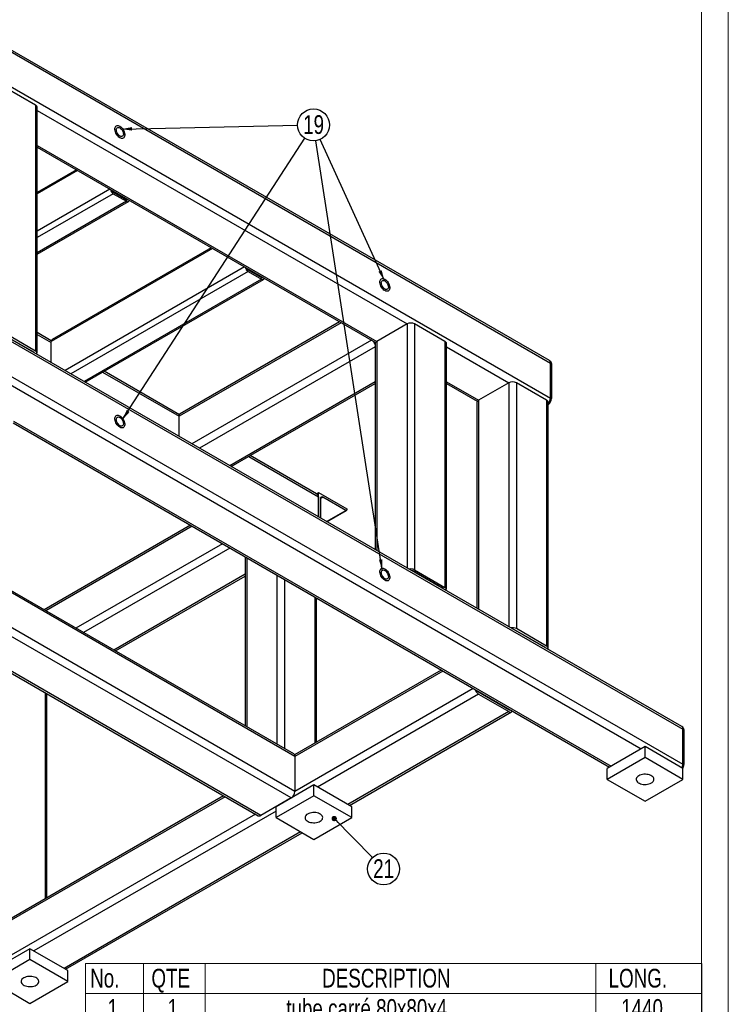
# Model space of a CAD drawing. Header units: millimetres. Extents: x 0 to 841, y 0 to 594.
# Tile 11 of 13: x 709 to 841, y 198 to 382. Entities that reach past the tile are written whole.
import ezdxf

# ---------------------------------------------------------------- set-up
doc = ezdxf.new("R2010")
doc.units = ezdxf.units.MM
doc.layers.add('NOTES', color=6, linetype='Continuous')
doc.layers.add('TRAIT-FORT', color=4, linetype='Continuous', lineweight=25)
doc.styles.add('SLDTEXTSTYLE0', font='TXT', dxfattribs={"width": 0.75})
doc.dimstyles.new('SLDDIMSTYLE6', dxfattribs={"dimtxt": 0.18, "dimasz": 1, "dimexe": 0, "dimexo": 0.0625, "dimgap": 0, "dimtad": 0, "dimtih": 1, "dimtoh": 1, "dimdec": 0, "dimrnd": 1e-09, "dimzin": 0, "dimdsep": 46, "dimtxsty": 'Standard', "dimblk1": 'DOT', "dimblk2": 'DOT', "dimsah": 1, "dimcen": 0.09, "dimadec": 0, "dimazin": 0, "dimtfac": 1, "dimtdec": 0, "dimtofl": 0, "dimtmove": 0, "dimatfit": 3, "dimldrblk": 'DOT', "dimfxl": 1, "dimfrac": 2, "dimtolj": 1, "dimtzin": 0, "dimarcsym": 0})
doc.dimstyles.new('SLDDIMSTYLE7', dxfattribs={"dimtxt": 0.18, "dimasz": 2, "dimexe": 0, "dimexo": 0.0625, "dimgap": 0, "dimtad": 0, "dimtih": 1, "dimtoh": 1, "dimdec": 0, "dimrnd": 1e-09, "dimzin": 0, "dimdsep": 46, "dimtxsty": 'Standard', "dimsah": 1, "dimcen": 0.09, "dimadec": 0, "dimazin": 0, "dimtfac": 2, "dimtdec": 0, "dimtofl": 0, "dimtmove": 0, "dimatfit": 3, "dimfxl": 1, "dimfrac": 2, "dimtolj": 1, "dimtzin": 0, "dimarcsym": 0})

# ---------------------------------------------------------------- blocks, each defined once
blk = doc.blocks.new('SW_TABLEANNOTATION_0')
at = {"color": 0, "linetype": 'Continuous', "lineweight": 18}
for p, q in [((0, 0), (0, -130.47)), ((115.11, 0), (0, 0)), ((10.8, 0), (10.8, -5.65)), ((22.36, 0), (22.36, -5.65)), ((95.3, 0), (95.3, -5.65)), ((115.11, -130.47), (115.11, 0)), ((0, -5.65), (115.11, -5.65)), ((10.8, -5.65), (10.8, -130.47)), ((22.36, -5.65), (22.36, -130.47)), ((95.3, -5.65), (95.3, -130.47)), ((0, -11.31), (115.11, -11.31)), ((0, -16.96), (115.11, -16.96)), ((0, -22.61), (115.11, -22.61)), ((0, -28.26), (115.11, -28.26)), ((0, -33.92), (115.11, -33.92)), ((0, -39.57), (115.11, -39.57)), ((0, -45.22), (115.11, -45.22)), ((0, -50.87), (115.11, -50.87)), ((0, -56.53), (115.11, -56.53)), ((0, -62.18), (115.11, -62.18)), ((0, -67.83), (115.11, -67.83)), ((0, -73.48), (115.11, -73.48)), ((0, -80.01), (115.11, -80.01)), ((0, -86.54), (115.11, -86.54)), ((0, -93.06), (115.11, -93.06)), ((0, -99.59), (115.11, -99.59)), ((0, -105.24), (115.11, -105.24)), ((0, -111.76), (115.11, -111.76)), ((0, -118.29), (115.11, -118.29)), ((0, -124.82), (115.11, -124.82)), ((0, -130.47), (115.11, -130.47))]:
    blk.add_line(p, q, dxfattribs=at)
at = {"color": 0, "linetype": 'Continuous', "lineweight": 18, "char_height": 3.5, "attachment_point": 1, "style": 'SLDTEXTSTYLE0'}
for s, insert in [('No.', (0.85, -1.01)), ('QTE', (12.3, -1.01)), ('DESCRIPTION', (44.19, -1.01)), ('LONG.', (97.7, -1.01)), ('1', (4.11, -6.67)), ('1', (15.29, -6.67)), ('tube carré 80x80x4', (37.49, -6.67)), ('1440', (100.04, -6.67)), ('2', (4.11, -12.32)), ('1', (15.29, -12.32)), ('tube carré 80x80x4', (37.49, -12.32)), ('1200', (100.04, -12.32)), ('3', (4.11, -17.97)), ('1', (15.29, -17.97)), ('tube carré 80x80x4', (37.49, -17.97)), ('1160', (100.04, -17.97)), ('4', (4.11, -23.62)), ('1', (15.29, -23.62)), ('tube carré 80x80x4', (37.49, -23.62)), ('1160', (100.04, -23.62)), ('5', (4.11, -29.28)), ('1', (15.29, -29.28)), ('tube carré 80x80x4', (37.49, -29.28)), ('1160', (100.04, -29.28)), ('6', (4.11, -34.93)), ('1', (15.29, -34.93)), ('tube carré 80x80x4', (37.49, -34.93)), ('1140', (100.04, -34.93)), ('tube carré 80x80x4', (37.49, -40.58)), ('7', (4.11, -40.58)), ('1', (15.29, -40.58)), ('1080', (100.04, -40.58)), ('tube carré 80x80x4', (37.49, -46.24)), ('8', (4.11, -46.24)), ('1', (15.29, -46.24)), ('1060', (100.04, -46.24)), ('tube carré 80x80x4', (37.49, -51.89)), ('9', (4.11, -51.89)), ('1', (15.29, -51.89)), ('1000', (100.04, -51.89)), ('tube carré 80x80x4', (37.49, -57.54)), ('10', (2.81, -57.54)), ('1', (15.29, -57.54)), ('710', (101.33, -57.54)), ('tube carré 80x80x4', (37.49, -63.19)), ('11', (2.81, -63.19)), ('7', (15.29, -63.19)), ('450', (101.33, -63.19)), ('12', (2.81, -68.85)), ('1', (15.29, -68.85)), ('tube carré 80x80x4', (37.49, -68.85)), ('410', (101.33, -68.85)), ('13', (2.81, -74.5)), ('2', (15.29, -74.5)), ('Tube rectangulaire 80X40X3', (27.43, -74.5)), ('550', (101.33, -74.5)), ('Tube rectangulaire 80X40X3', (27.43, -81.02)), ('14', (2.81, -81.02)), ('2', (15.29, -81.02)), ('410', (101.33, -81.02)), ('15', (2.81, -87.55)), ('1', (15.29, -87.55)), ('Cornière ailes égales 60X60X4', (25.31, -87.55)), ('710', (101.33, -87.55)), ('Cornière ailes égales 60X60X4', (25.31, -94.07)), ('16', (2.81, -94.07)), ('1', (15.29, -94.07)), ('1160', (100.04, -94.07)), ('17', (2.81, -100.6)), ('2', (15.29, -100.6)), ('Bouchon 80x80x2', (39.31, -100.6)), ('18', (2.81, -106.25)), ('1', (15.29, -106.25)), ('Platine 90x90 Ep:5', (38.82, -106.25)), ('19', (2.81, -112.78)), ('4', (15.29, -112.78)), ('Tube 15x21 Lg:80', (39.84, -112.78)), ('20', (2.81, -119.3)), ('4', (15.29, -119.3)), ('Douille D:22 Lg:80 M10 Détail A', (24.12, -119.3)), ('21', (2.81, -125.83)), ('6', (15.29, -125.83)), ('Platine 80x80x30 M36 Détail C', (25.41, -125.83))]:
    blk.add_mtext(s, dxfattribs=dict(at, insert=insert))
blk = doc.blocks.new('SW_NOTE_24')
at = {"layer": 'NOTES', "color": 0}
blk.add_circle((2.09, -2.13), 2.98, dxfattribs=at)
at = {"layer": 'NOTES', "color": 0, "insert": (2.1, -0.31), "char_height": 3.5, "attachment_point": 2, "style": 'SLDTEXTSTYLE0'}
blk.add_mtext('21', dxfattribs=at)
blk = doc.blocks.new('_Dot')
at = {"color": 0, "linetype": 'ByBlock', "lineweight": -2}
blk.add_line((-0.5, 0), (-1, 0), dxfattribs=at)
at = {"color": 0, "linetype": 'ByBlock', "const_width": 0.5}
blk.add_lwpolyline([(-0.25, 0, 1), (0.25, 0, 1)], format="xyb", close=True, dxfattribs=at)
blk = doc.blocks.new('SW_NOTE_25')
at = {"layer": 'NOTES', "color": 0}
blk.add_circle((2.98, 0.06), 2.98, dxfattribs=at)
at = {"layer": 'NOTES', "color": 0, "insert": (2.99, 1.88), "char_height": 3.5, "attachment_point": 2, "style": 'SLDTEXTSTYLE0'}
blk.add_mtext('19', dxfattribs=at)

msp = doc.modelspace()

# ---------------------------------------------------------------- linework, layer by layer
at = {"lineweight": 18}
for p, q in [((841, 594), (841, 0)), ((836, 589), (836, 5))]:
    msp.add_line(p, q, dxfattribs=at)
at = {"layer": 'TRAIT-FORT', "lineweight": 25}
for p, q in [((807.568, 318.422), (705.245, 377.492)), ((705.245, 377.154), (807.775, 317.964)), ((705.245, 370.621), (807.775, 311.432)), ((711.609, 366.131), (705.952, 369.396)), ((711.609, 366.131), (711.609, 320.2)), ((711.902, 319.792), (711.902, 365.723)), ((711.902, 365.145), (780.994, 325.259)), ((711.902, 358.614), (775.337, 321.994)), ((711.902, 358.276), (775.107, 321.788)), ((719.227, 354.047), (711.902, 349.818)), ((719.447, 353.92), (711.902, 349.565)), ((725.458, 350.45), (711.902, 342.624)), ((726.104, 349.599), (711.902, 341.399)), ((726.104, 349.905), (728.579, 348.476)), ((726.104, 349.599), (728.579, 348.17)), ((728.579, 348.17), (711.902, 338.542)), ((711.902, 338.288), (728.954, 348.133)), ((728.728, 348.562), (728.579, 348.476)), ((744.637, 339.378), (714.526, 321.995)), ((744.418, 339.505), (714.681, 322.338)), ((750.649, 335.908), (717.11, 316.546)), ((751.295, 335.056), (718.171, 315.934)), ((751.295, 335.362), (753.77, 333.934)), ((751.295, 335.056), (753.77, 333.628)), ((753.77, 333.628), (720.646, 314.505)), ((720.865, 314.378), (754.145, 333.59)), ((753.919, 334.02), (753.77, 333.934)), ((768.386, 325.668), (738.598, 308.472)), ((768.679, 325.499), (738.39, 308.014)), ((780.994, 325.259), (775.337, 321.994)), ((780.994, 325.259), (780.994, 279.667)), ((782.408, 325.259), (782.408, 279.329)), ((788.065, 321.994), (782.408, 325.259)), ((832.317, 250.039), (705.245, 323.396)), ((705.245, 323.058), (832.524, 249.581)), ((711.255, 319.996), (705.598, 323.262)), ((711.609, 320.2), (705.952, 323.466)), ((714.538, 322.122), (711.902, 323.644)), ((711.902, 323.306), (714.526, 321.791)), ((714.526, 318.038), (714.526, 321.995)), ((774.337, 322.233), (740.798, 302.871)), ((775.337, 321.994), (775.337, 282.933)), ((788.065, 321.994), (788.065, 276.063)), ((775.044, 321.008), (742.212, 302.055)), ((775.044, 321.586), (775.044, 283.102)), ((788.358, 275.655), (788.358, 321.586)), ((788.358, 321.008), (799.997, 314.289)), ((711.255, 319.996), (711.255, 319.926)), ((807.745, 318.32), (807.568, 318.422)), ((705.245, 316.525), (832.524, 243.049)), ((738.454, 308.316), (724.408, 316.424)), ((807.775, 311.432), (807.775, 317.964)), ((807.775, 317.964), (807.952, 317.862)), ((807.952, 317.862), (807.952, 311.33)), ((705.245, 314.892), (824.746, 245.906)), ((724.115, 316.255), (738.39, 308.014)), ((775.044, 314.477), (747.869, 298.789)), ((748.162, 298.62), (775.044, 314.139)), ((788.358, 314.477), (794.34, 311.023)), ((788.358, 314.139), (794.111, 310.818)), ((799.997, 314.289), (794.34, 311.023)), ((799.997, 314.289), (799.997, 268.697)), ((801.411, 314.289), (801.411, 268.358)), ((807.068, 311.023), (801.411, 314.289)), ((794.34, 311.023), (794.34, 271.962)), ((807.068, 311.023), (807.068, 265.093)), ((807.775, 311.432), (807.952, 311.33)), ((794.047, 310.615), (794.047, 272.131)), ((807.361, 264.685), (807.361, 310.615)), ((738.39, 304.261), (738.39, 308.014)), ((707.427, 306.763), (818.796, 242.471)), ((707.455, 307.086), (819.089, 242.64)), ((751.412, 300.497), (764.465, 292.961)), ((764.051, 293.539), (751.705, 300.666)), ((764.051, 293.539), (764.465, 293.778)), ((764.465, 289.209), (764.465, 293.778)), ((764.465, 293.778), (769.768, 290.716)), ((764.465, 292.961), (764.465, 289.209)), ((764.819, 292.655), (765.261, 292.91)), ((764.819, 292.655), (764.819, 289.005)), ((769.547, 290.436), (765.261, 292.91)), ((760.046, 244.478), (677.608, 292.069)), ((759.838, 244.936), (677.901, 292.238)), ((769.768, 290.716), (769.768, 290.563)), ((760.046, 237.946), (671.95, 288.802)), ((765.944, 288.355), (769.547, 290.436)), ((766.035, 288.302), (769.704, 290.42)), ((759.338, 236.721), (671.657, 287.339)), ((740.536, 287.65), (713.192, 271.865)), ((740.829, 287.481), (713.485, 271.695)), ((666.768, 283.291), (753.182, 233.406)), ((753.682, 233.456), (667.061, 283.461)), ((746.487, 284.215), (719.143, 268.429)), ((747.901, 283.398), (720.557, 267.613)), ((750.737, 281.761), (750.737, 250.19)), ((751.03, 281.592), (751.03, 250.021)), ((750.737, 278.504), (726.214, 264.347)), ((726.507, 264.178), (750.737, 278.166)), ((756.687, 278.326), (756.687, 246.756)), ((787.711, 275.859), (782.054, 279.125)), ((782.054, 279.125), (782.054, 279.055)), ((782.408, 279.329), (788.065, 276.063)), ((758.101, 277.51), (758.101, 245.939)), ((763.758, 274.244), (763.758, 246.96)), ((764.051, 247.129), (764.051, 274.075)), ((787.711, 275.859), (787.711, 275.789)), ((806.715, 264.889), (801.058, 268.154)), ((801.058, 268.154), (801.058, 268.084)), ((807.068, 265.093), (801.411, 268.358)), ((806.715, 264.889), (806.715, 264.819)), ((787.389, 260.602), (759.982, 244.78)), ((787.682, 260.433), (760.046, 244.478)), ((713.377, 256.385), (713.377, 217.875)), ((713.669, 218.044), (713.669, 256.216)), ((793.34, 257.167), (760.046, 237.946)), ((794.34, 256.111), (764.288, 238.762)), ((794.4, 256.555), (794.339, 256.52)), ((794.34, 256.519), (799.997, 253.254)), ((794.34, 256.111), (799.997, 252.845)), ((799.997, 252.845), (769.945, 235.497)), ((770.238, 235.328), (800.497, 252.796)), ((800.058, 253.289), (799.997, 253.254)), ((832.494, 249.937), (832.317, 250.039)), ((832.524, 243.049), (832.524, 249.581)), ((832.524, 249.581), (832.701, 249.479)), ((832.701, 249.479), (832.701, 242.947)), ((825.453, 246.314), (818.382, 242.232)), ((825.453, 244.273), (825.453, 246.314)), ((832.524, 242.232), (825.453, 246.314)), ((760.046, 244.478), (760.046, 237.946)), ((825.453, 244.273), (818.382, 240.191)), ((832.524, 240.191), (825.453, 244.273)), ((832.524, 243.049), (832.701, 242.947)), ((818.382, 240.191), (818.382, 242.232)), ((832.524, 240.191), (832.524, 242.232)), ((763.581, 239.171), (756.51, 235.089)), ((763.581, 237.129), (763.581, 239.171)), ((770.652, 235.089), (763.581, 239.171)), ((818.382, 240.191), (825.453, 236.109)), ((825.453, 236.109), (832.524, 240.191)), ((746.731, 237.13), (707.013, 214.201)), ((747.024, 236.961), (707.013, 213.863)), ((759.338, 236.721), (753.682, 233.456)), ((763.581, 237.129), (756.51, 233.047)), ((770.652, 233.047), (763.581, 237.129)), ((752.682, 233.695), (707.013, 207.331)), ((756.51, 234.272), (711.255, 208.147)), ((756.51, 233.047), (756.51, 235.089)), ((770.652, 233.047), (770.652, 235.089)), ((756.51, 233.047), (763.581, 228.965)), ((763.581, 228.965), (770.652, 233.047)), ((761.106, 230.394), (716.912, 204.881)), ((717.205, 204.712), (761.399, 230.225)), ((710.548, 208.555), (703.477, 204.473)), ((710.548, 206.514), (710.548, 208.555)), ((717.619, 204.473), (710.548, 208.555)), ((710.548, 206.514), (703.477, 202.432)), ((717.619, 202.432), (710.548, 206.514)), ((717.619, 202.432), (717.619, 204.473)), ((703.477, 202.432), (710.548, 198.35)), ((710.548, 198.35), (717.619, 202.432))]:
    msp.add_line(p, q, dxfattribs=at)
at = {"layer": 'TRAIT-FORT', "lineweight": 25, "flags": 128}
for points in [[(727.342, 362.203), (727.512, 362.086), (727.677, 361.937), (727.83, 361.76), (727.967, 361.562), (728.083, 361.349), (728.173, 361.129), (728.235, 360.909), (728.266, 360.696), (728.266, 360.499), (728.235, 360.322), (728.173, 360.174), (728.083, 360.058), (727.967, 359.978), (727.83, 359.938), (727.677, 359.938), (727.512, 359.979), (727.342, 360.059), (727.171, 360.176), (727.007, 360.325), (726.853, 360.502), (726.717, 360.7), (726.601, 360.913), (726.511, 361.133), (726.449, 361.353), (726.418, 361.566), (726.418, 361.763), (726.449, 361.94), (726.511, 362.088), (726.601, 362.204), (726.717, 362.284), (726.853, 362.324), (727.007, 362.324), (727.171, 362.283), (727.342, 362.203)], [(727.342, 362.203), (727.512, 362.086), (727.677, 361.937), (727.83, 361.76), (727.967, 361.562), (728.083, 361.349), (728.173, 361.129), (728.235, 360.909), (728.266, 360.696), (728.266, 360.499), (728.235, 360.322), (728.173, 360.174), (728.083, 360.058), (727.967, 359.978), (727.83, 359.938), (727.677, 359.938), (727.512, 359.979), (727.342, 360.059), (727.171, 360.176), (727.007, 360.325), (726.853, 360.502), (726.717, 360.7), (726.601, 360.913), (726.511, 361.133), (726.449, 361.353), (726.418, 361.566), (726.418, 361.763), (726.449, 361.94), (726.511, 362.088), (726.601, 362.204), (726.717, 362.284), (726.853, 362.324), (727.007, 362.324), (727.171, 362.283), (727.342, 362.203)], [(727.342, 361.896), (727.484, 361.796), (727.62, 361.665), (727.743, 361.509), (727.847, 361.335), (727.928, 361.151), (727.981, 360.967), (728.004, 360.79), (727.996, 360.629), (727.958, 360.492), (727.891, 360.385), (727.798, 360.312), (727.684, 360.278), (727.554, 360.283), (727.414, 360.329), (727.27, 360.411), (727.13, 360.528), (727, 360.672), (726.886, 360.838), (726.793, 361.018), (726.726, 361.203), (726.688, 361.385), (726.68, 361.555), (726.703, 361.705), (726.756, 361.828), (726.837, 361.918), (726.941, 361.972), (727.064, 361.986), (727.199, 361.961), (727.342, 361.896)], [(728.579, 348.17), (728.683, 348.122), (728.782, 348.099), (728.874, 348.103), (728.954, 348.133), (729.02, 348.187), (729.069, 348.265), (729.097, 348.349)], [(753.77, 333.628), (753.873, 333.58), (753.973, 333.557), (754.065, 333.561), (754.145, 333.59), (754.211, 333.645), (754.26, 333.723), (754.287, 333.807)], [(776.839, 333.628), (777.01, 333.512), (777.175, 333.362), (777.328, 333.186), (777.465, 332.988), (777.58, 332.775), (777.67, 332.555), (777.732, 332.335), (777.763, 332.122), (777.763, 331.924), (777.732, 331.748), (777.67, 331.599), (777.58, 331.483), (777.465, 331.404), (777.328, 331.363), (777.175, 331.364), (777.01, 331.405), (776.839, 331.485), (776.669, 331.602), (776.504, 331.751), (776.351, 331.928), (776.214, 332.126), (776.099, 332.338), (776.009, 332.559), (775.947, 332.779), (775.915, 332.991), (775.915, 333.189), (775.947, 333.365), (776.009, 333.514), (776.099, 333.63), (776.214, 333.71), (776.351, 333.75), (776.504, 333.75), (776.669, 333.709), (776.839, 333.628)], [(776.839, 333.628), (777.01, 333.512), (777.175, 333.362), (777.328, 333.186), (777.465, 332.988), (777.58, 332.775), (777.67, 332.555), (777.732, 332.335), (777.763, 332.122), (777.763, 331.924), (777.732, 331.748), (777.67, 331.599), (777.58, 331.483), (777.465, 331.404), (777.328, 331.363), (777.175, 331.364), (777.01, 331.405), (776.839, 331.485), (776.669, 331.602), (776.504, 331.751), (776.351, 331.928), (776.214, 332.126), (776.099, 332.338), (776.009, 332.559), (775.947, 332.779), (775.915, 332.991), (775.915, 333.189), (775.947, 333.365), (776.009, 333.514), (776.099, 333.63), (776.214, 333.71), (776.351, 333.75), (776.504, 333.75), (776.669, 333.709), (776.839, 333.628)], [(776.839, 333.322), (776.982, 333.222), (777.118, 333.091), (777.241, 332.935), (777.345, 332.761), (777.425, 332.577), (777.478, 332.393), (777.501, 332.216), (777.494, 332.055), (777.455, 331.918), (777.388, 331.81), (777.295, 331.738), (777.181, 331.703), (777.051, 331.709), (776.911, 331.754), (776.768, 331.837), (776.628, 331.953), (776.498, 332.098), (776.383, 332.264), (776.291, 332.444), (776.224, 332.629), (776.185, 332.81), (776.177, 332.98), (776.201, 333.13), (776.254, 333.253), (776.334, 333.344), (776.438, 333.398), (776.561, 333.412), (776.697, 333.387), (776.839, 333.322)], [(727.342, 308.107), (727.512, 307.99), (727.677, 307.841), (727.83, 307.664), (727.967, 307.466), (728.083, 307.253), (728.173, 307.033), (728.235, 306.813), (728.266, 306.601), (728.266, 306.403), (728.235, 306.227), (728.173, 306.078), (728.083, 305.962), (727.967, 305.882), (727.83, 305.842), (727.677, 305.842), (727.512, 305.883), (727.342, 305.963), (727.171, 306.08), (727.007, 306.229), (726.853, 306.406), (726.717, 306.604), (726.601, 306.817), (726.511, 307.037), (726.449, 307.257), (726.418, 307.47), (726.418, 307.668), (726.449, 307.844), (726.511, 307.992), (726.601, 308.109), (726.717, 308.188), (726.853, 308.228), (727.007, 308.228), (727.171, 308.187), (727.342, 308.107)], [(727.342, 308.107), (727.512, 307.99), (727.677, 307.841), (727.83, 307.664), (727.967, 307.466), (728.083, 307.253), (728.173, 307.033), (728.235, 306.813), (728.266, 306.601), (728.266, 306.403), (728.235, 306.227), (728.173, 306.078), (728.083, 305.962), (727.967, 305.882), (727.83, 305.842), (727.677, 305.842), (727.512, 305.883), (727.342, 305.963), (727.171, 306.08), (727.007, 306.229), (726.853, 306.406), (726.717, 306.604), (726.601, 306.817), (726.511, 307.037), (726.449, 307.257), (726.418, 307.47), (726.418, 307.668), (726.449, 307.844), (726.511, 307.992), (726.601, 308.109), (726.717, 308.188), (726.853, 308.228), (727.007, 308.228), (727.171, 308.187), (727.342, 308.107)], [(727.342, 307.801), (727.484, 307.7), (727.62, 307.569), (727.743, 307.413), (727.847, 307.239), (727.928, 307.056), (727.981, 306.871), (728.004, 306.694), (727.996, 306.534), (727.958, 306.396), (727.891, 306.289), (727.798, 306.216), (727.684, 306.182), (727.554, 306.188), (727.414, 306.233), (727.27, 306.315), (727.13, 306.432), (727, 306.577), (726.886, 306.743), (726.793, 306.922), (726.726, 307.107), (726.688, 307.289), (726.68, 307.459), (726.703, 307.609), (726.756, 307.732), (726.837, 307.822), (726.941, 307.876), (727.064, 307.891), (727.199, 307.865), (727.342, 307.801)], [(776.839, 279.533), (777.01, 279.416), (777.175, 279.267), (777.328, 279.09), (777.465, 278.892), (777.58, 278.679), (777.67, 278.459), (777.732, 278.239), (777.763, 278.026), (777.763, 277.828), (777.732, 277.652), (777.67, 277.504), (777.58, 277.387), (777.465, 277.308), (777.328, 277.268), (777.175, 277.268), (777.01, 277.309), (776.839, 277.389), (776.669, 277.506), (776.504, 277.655), (776.351, 277.832), (776.214, 278.03), (776.099, 278.243), (776.009, 278.463), (775.947, 278.683), (775.915, 278.895), (775.915, 279.093), (775.947, 279.269), (776.009, 279.418), (776.099, 279.534), (776.214, 279.614), (776.351, 279.654), (776.504, 279.654), (776.669, 279.613), (776.839, 279.533)], [(776.839, 279.533), (777.01, 279.416), (777.175, 279.267), (777.328, 279.09), (777.465, 278.892), (777.58, 278.679), (777.67, 278.459), (777.732, 278.239), (777.763, 278.026), (777.763, 277.828), (777.732, 277.652), (777.67, 277.504), (777.58, 277.387), (777.465, 277.308), (777.328, 277.268), (777.175, 277.268), (777.01, 277.309), (776.839, 277.389), (776.669, 277.506), (776.504, 277.655), (776.351, 277.832), (776.214, 278.03), (776.099, 278.243), (776.009, 278.463), (775.947, 278.683), (775.915, 278.895), (775.915, 279.093), (775.947, 279.269), (776.009, 279.418), (776.099, 279.534), (776.214, 279.614), (776.351, 279.654), (776.504, 279.654), (776.669, 279.613), (776.839, 279.533)], [(776.839, 279.226), (776.982, 279.126), (777.118, 278.995), (777.241, 278.839), (777.345, 278.665), (777.425, 278.481), (777.478, 278.297), (777.501, 278.12), (777.494, 277.959), (777.455, 277.822), (777.388, 277.715), (777.295, 277.642), (777.181, 277.608), (777.051, 277.613), (776.911, 277.658), (776.768, 277.741), (776.628, 277.858), (776.498, 278.002), (776.383, 278.168), (776.291, 278.348), (776.224, 278.533), (776.185, 278.715), (776.177, 278.884), (776.201, 279.034), (776.254, 279.158), (776.334, 279.248), (776.438, 279.302), (776.561, 279.316), (776.697, 279.291), (776.839, 279.226)], [(824.282, 240.867), (824.105, 240.746), (823.965, 240.611), (823.866, 240.464), (823.809, 240.309), (823.798, 240.151), (823.832, 239.995), (823.91, 239.843), (824.03, 239.701), (824.189, 239.573), (824.383, 239.461), (824.605, 239.369), (824.851, 239.3), (825.113, 239.255), (825.385, 239.235), (825.658, 239.242), (825.926, 239.274), (826.18, 239.332), (826.415, 239.413), (826.624, 239.515), (826.801, 239.635), (826.941, 239.771), (827.04, 239.918), (827.097, 240.072), (827.108, 240.23), (827.074, 240.387), (826.996, 240.538), (826.876, 240.68), (826.717, 240.809), (826.523, 240.92), (826.301, 241.012), (826.055, 241.081), (825.793, 241.127), (825.521, 241.146), (825.248, 241.14), (824.98, 241.107), (824.726, 241.05), (824.491, 240.969), (824.282, 240.867)], [(762.41, 233.723), (762.233, 233.603), (762.093, 233.467), (761.994, 233.32), (761.938, 233.165), (761.926, 233.008), (761.96, 232.851), (762.038, 232.7), (762.158, 232.558), (762.317, 232.429), (762.511, 232.318), (762.733, 232.226), (762.979, 232.156), (763.241, 232.111), (763.513, 232.092), (763.786, 232.098), (764.054, 232.131), (764.309, 232.188), (764.544, 232.269), (764.752, 232.371), (764.929, 232.492), (765.069, 232.627), (765.169, 232.774), (765.225, 232.929), (765.236, 233.087), (765.202, 233.243), (765.124, 233.395), (765.004, 233.537), (764.845, 233.665), (764.652, 233.777), (764.429, 233.869), (764.183, 233.938), (763.921, 233.983), (763.65, 234.002), (763.376, 233.996), (763.109, 233.964), (762.854, 233.906), (762.619, 233.825), (762.41, 233.723)], [(709.377, 203.108), (709.2, 202.987), (709.06, 202.852), (708.961, 202.705), (708.905, 202.55), (708.893, 202.392), (708.927, 202.236), (709.005, 202.084), (709.125, 201.942), (709.284, 201.814), (709.478, 201.702), (709.7, 201.61), (709.946, 201.541), (710.208, 201.496), (710.48, 201.477), (710.753, 201.483), (711.021, 201.515), (711.276, 201.573), (711.511, 201.654), (711.719, 201.756), (711.896, 201.876), (712.036, 202.012), (712.136, 202.159), (712.192, 202.314), (712.203, 202.471), (712.169, 202.628), (712.091, 202.779), (711.971, 202.921), (711.812, 203.05), (711.619, 203.161), (711.396, 203.253), (711.15, 203.323), (710.888, 203.368), (710.617, 203.387), (710.343, 203.381), (710.076, 203.348), (709.821, 203.291), (709.586, 203.21), (709.377, 203.108)]]:
    msp.add_lwpolyline(points, dxfattribs=at)
at = {"layer": 'TRAIT-FORT', "lineweight": 25}
for centre, radius, start, end in [((711.401, 365.673), 0.503, 5.6948, 65.62534), ((726.731, 350.577), 1.161, 189.96662, 237.35781), ((726.417, 350.392), 0.579, 197.86524, 237.30737), ((728.683, 348.601), 0.162, 230.35236, 326.10277), ((751.922, 336.034), 1.161, 189.96662, 237.35781), ((751.608, 335.85), 0.579, 197.86524, 237.30737), ((753.874, 334.059), 0.162, 230.35236, 326.10277), ((781.701, 323.895), 1.537, 62.60967, 117.39033), ((714.882, 322.04), 0.36, 124.05635, 187.25583), ((776.299, 322.549), 1.688, 198.01098, 221.99075), ((775.544, 321.536), 0.503, 114.37466, 174.3052), ((787.857, 321.536), 0.503, 5.6948, 65.62534), ((711.459, 319.796), 0.431, 331.45092, 69.71947), ((711.135, 319.748), 0.276, 21.03571, 64.17051), ((807.3, 318.024), 0.48, 352.74417, 55.94365), ((807.285, 318.018), 0.493, 353.70115, 54.98667), ((807.462, 317.916), 0.493, 353.70115, 54.98667), ((800.704, 312.924), 1.537, 62.60967, 117.39033), ((794.548, 310.565), 0.503, 114.37466, 174.3052), ((806.861, 310.565), 0.503, 5.6948, 65.62534), ((806.231, 311.504), 1.546, 316.96993, 357.30278), ((806.391, 311.409), 1.563, 308.36319, 357.1022), ((738.866, 308.075), 0.48, 124.05635, 187.25583), ((765.088, 292.699), 0.273, 50.79671, 189.21404), ((769.634, 290.541), 0.136, 230.79671, 9.21404), ((781.699, 277.955), 1.546, 62.70089, 103.03031), ((781.726, 278.517), 0.691, 61.66653, 84.25468), ((787.915, 275.659), 0.431, 331.45092, 69.71947), ((787.591, 275.611), 0.276, 21.03571, 64.17051), ((800.702, 266.984), 1.546, 62.70089, 103.03031), ((800.73, 267.546), 0.691, 61.66653, 84.25468), ((806.594, 264.64), 0.276, 21.03571, 64.17051), ((806.919, 264.688), 0.431, 331.45092, 69.71947), ((795.175, 257.412), 1.546, 196.97098, 237.30385), ((794.703, 257.107), 0.691, 215.75887, 238.33925), ((800.152, 253.482), 0.276, 235.83854, 278.94691), ((800.273, 253.177), 0.431, 230.29149, 328.54415), ((832.048, 249.642), 0.48, 352.74417, 55.94365), ((832.034, 249.635), 0.493, 353.70115, 54.98667), ((832.211, 249.533), 0.493, 353.70115, 54.98667), ((759.556, 244.532), 0.493, 353.70115, 54.98667), ((831.066, 243.103), 1.459, 329.02216, 357.87638), ((831.044, 243.109), 1.481, 329.24121, 357.65733), ((831.221, 243.007), 1.481, 329.24121, 357.65733), ((758.51, 238.016), 1.537, 302.60548, 357.39452), ((753.389, 233.865), 0.503, 245.69288, 305.61758)]:
    msp.add_arc(centre, radius, start, end, dxfattribs=at)
for end_param in [0.7854794, 0.7854318]:
    msp.add_ellipse((763.051, 292.961), major_axis=(1.414, 0), ratio=0.5773815, start_param=0, end_param=end_param, dxfattribs=at)

# ---------------------------------------------------------------- block references
at = {"lineweight": 18}
msp.add_blockref('SW_TABLEANNOTATION_0', (720.941, 205.818), dxfattribs=at)
at = {"layer": 'NOTES'}
for name, p in [('SW_NOTE_25', (760.54, 362.379)), ('SW_NOTE_24', (774.518, 225.582))]:
    msp.add_blockref(name, p, dxfattribs=at)

# ---------------------------------------------------------------- leaders
for points, dimstyle in [([(727.621, 361.664), (760.54, 362.379)], 'SLDDIMSTYLE7'), ([(727.8, 307.324), (761.9, 359.941)], 'SLDDIMSTYLE7'), ([(776.371, 279.273), (763.977, 359.496)], 'SLDDIMSTYLE7'), ([(776.772, 333.357), (764.758, 359.73)], 'SLDDIMSTYLE7'), ([(767.38, 232.876), (774.518, 225.582)], 'SLDDIMSTYLE6')]:
    msp.add_leader(points, dimstyle=dimstyle, dxfattribs=at)

doc.saveas('drawing.dxf')
